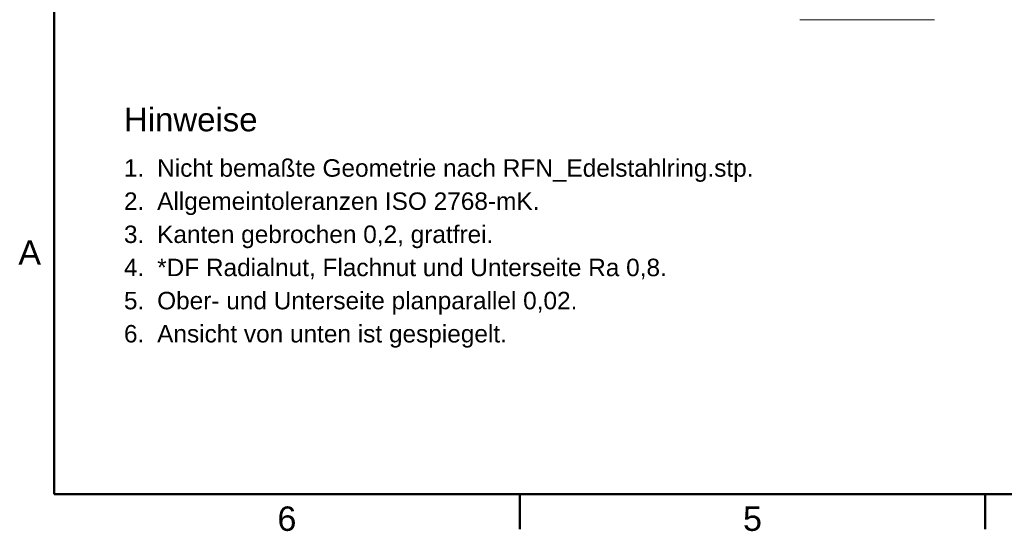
# Model space of a CAD drawing. Header units: inches. Extents: x 0.8 to 17.2, y 0.6 to 12.1.
# Tile 1 of 11: x 0.9 to 6.5, y 0.7 to 3.6. Entities that reach past the tile are written whole.
import ezdxf
from ezdxf.enums import TextEntityAlignment as Align

# ---------------------------------------------------------------- set-up
doc = ezdxf.new("R2010")
doc.units = ezdxf.units.IN
doc.header["$MEASUREMENT"] = 0
for name, color, linetype, lineweight in [('BEMASSUNG', 7, 'Continuous', 18), ('RAHMEN', 7, 'Continuous', 50), ('TEXT', 7, 'Continuous', 18)]:
    doc.layers.add(name, color=color, linetype=linetype, lineweight=lineweight)
doc.styles.add('ISO_102', font='arial.ttf')
doc.styles.add('ISO_14', font='arial.ttf')
doc.styles.add('ISO_82', font='arial.ttf')

msp = doc.modelspace()

# ---------------------------------------------------------------- linework, layer by layer
at = {"layer": 'BEMASSUNG'}
msp.add_line((6.09617, 3.56886), (5.33829, 3.56886), dxfattribs=at)
at = {"layer": 'RAHMEN'}
for p, q in [((1.13386, 11.79724), (1.13386, 0.89173)), ((1.13386, 0.89173), (16.88189, 0.89173)), ((3.75853, 0.89173), (3.75853, 0.69488)), ((6.3832, 0.89173), (6.3832, 0.69488))]:
    msp.add_line(p, q, dxfattribs=at)

# ---------------------------------------------------------------- texts
at = {"layer": 'RAHMEN', "style": 'ISO_14'}
for s, p in [('A', (0.99606, 2.25492)), ('6', (2.44619, 0.75394)), ('5', (5.07087, 0.75394))]:
    msp.add_text(s, height=0.1378, dxfattribs=at).set_placement(p, align=Align.MIDDLE_CENTER)
at = {"layer": 'TEXT'}
for s, height, style, p in [('Hinweise', 0.132874, 'ISO_102', (1.52756, 2.93898)), ('1.', 0.098425, 'ISO_82', (1.52756, 2.68307)), ('Nicht bemaßte Geometrie nach RFN_Edelstahlring.stp.', 0.0984252, 'ISO_82', (1.71457, 2.68307)), ('2.', 0.098425, 'ISO_82', (1.52756, 2.49606)), ('Allgemeintoleranzen ISO 2768-mK.', 0.0984252, 'ISO_82', (1.71457, 2.49606)), ('3.', 0.098425, 'ISO_82', (1.52756, 2.30906)), ('Kanten gebrochen 0,2, gratfrei.', 0.0984252, 'ISO_82', (1.71457, 2.30906)), ('4.', 0.098425, 'ISO_82', (1.52756, 2.12205)), ('*DF Radialnut, Flachnut und Unterseite Ra 0,8.', 0.0984252, 'ISO_82', (1.71457, 2.12205)), ('5.', 0.098425, 'ISO_82', (1.52756, 1.93504)), ('Ober- und Unterseite planparallel 0,02.', 0.0984252, 'ISO_82', (1.71457, 1.93504)), ('6.', 0.098425, 'ISO_82', (1.52756, 1.74803)), ('Ansicht von unten ist gespiegelt.', 0.0984252, 'ISO_82', (1.71457, 1.74803))]:
    msp.add_text(s, height=height, dxfattribs=dict(at, style=style)).set_placement(p)

doc.saveas('drawing.dxf')
